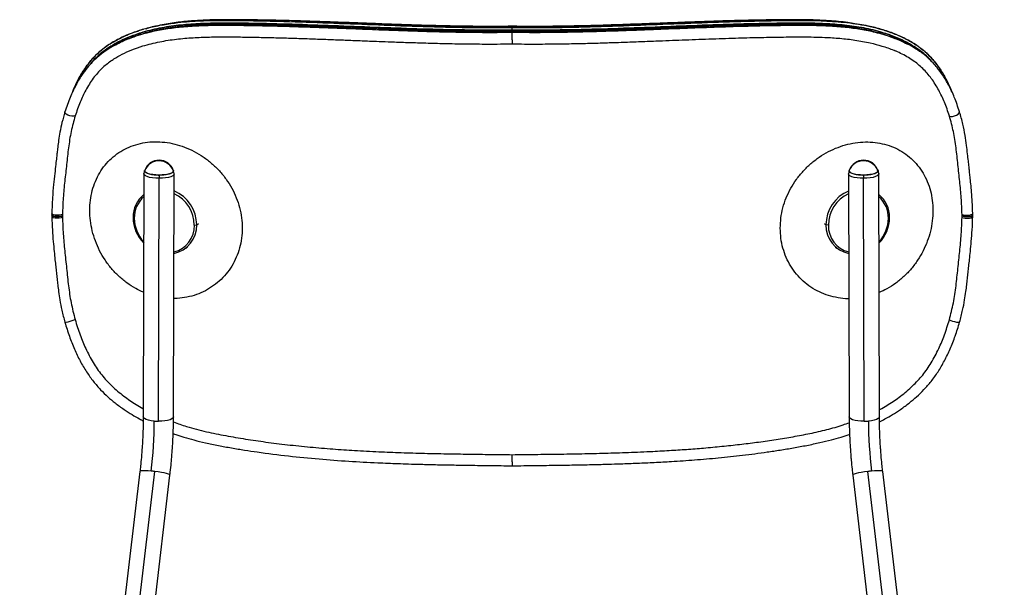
# Model space of a CAD drawing. Header units: millimetres. Extents: x 30 to 368, y 120 to 201.
# Tile 10 of 14: x 243 to 295, y 171 to 201. Entities that reach past the tile are written whole.
import ezdxf

# ---------------------------------------------------------------- set-up
doc = ezdxf.new("R2010")
doc.units = ezdxf.units.MM

msp = doc.modelspace()

# ---------------------------------------------------------------- linework, layer by layer
at = {"color": 7, "linetype": 'Continuous', "lineweight": 25}
for p, q in [((269.396, 200.32), (269.396, 200.458)), ((249.887, 200.349), (249.634, 200.279)), ((269.396, 200.32), (269.396, 200.261)), ((269.396, 200.175), (269.396, 200.187)), ((289.161, 200.279), (289.077, 200.301)), ((246.171, 197.082), (246.224, 197.233)), ((292.569, 197.233), (292.635, 197.053)), ((249.922, 192.725), (249.887, 179.892)), ((249.953, 192.899), (249.923, 192.737)), ((250.722, 192.659), (250.722, 192.488)), ((251.487, 179.888), (251.522, 192.72)), ((251.495, 192.872), (251.491, 192.895)), ((251.521, 192.733), (251.495, 192.871)), ((287.174, 192.72), (287.209, 179.888)), ((287.205, 192.895), (287.175, 192.733)), ((287.974, 192.659), (287.974, 192.488)), ((288.747, 192.875), (288.743, 192.899)), ((288.773, 192.737), (288.747, 192.874)), ((288.809, 179.892), (288.774, 192.725)), ((250.687, 179.656), (250.722, 192.488)), ((288.009, 179.656), (287.974, 192.488)), ((245.617, 190.584), (245.616, 190.514)), ((245.616, 190.514), (245.616, 190.509)), ((245.616, 190.509), (245.616, 190.504)), ((245.616, 190.504), (245.616, 190.433)), ((249.41, 190.379), (249.352, 190.417)), ((252.588, 190.016), (252.717, 190.033)), ((286.108, 190.016), (285.979, 190.033)), ((289.286, 190.379), (289.344, 190.417)), ((293.177, 190.505), (293.177, 190.512)), ((252.131, 188.797), (252.221, 188.866)), ((286.487, 188.857), (286.565, 188.797)), ((249.71, 177.002), (243.355, 123.231)), ((295.412, 122.638), (288.986, 177.002)), ((244.944, 123.044), (251.299, 176.815)), ((287.397, 176.815), (293.823, 122.45))]:
    msp.add_line(p, q, dxfattribs=at)
at = {"color": 8, "linetype": 'Continuous', "lineweight": 25}
for p, q in [((246.224, 197.233), (246.179, 197.099)), ((292.614, 197.099), (292.569, 197.233)), ((252.717, 190.033), (252.805, 190.101)), ((285.979, 190.033), (285.902, 190.092)), ((244.145, 123.2), (250.504, 177.004)), ((294.621, 122.607), (288.192, 177.004))]:
    msp.add_line(p, q, dxfattribs=at)
at = {"color": 8, "linetype": 'Continuous', "lineweight": 25, "flags": 128}
for points in [[(246.287, 195.786), (246.216, 195.766), (246.119, 195.766), (246.01, 195.788), (245.904, 195.827), (245.816, 195.878), (245.76, 195.934), (245.744, 195.987), (245.746, 195.998)], [(292.508, 195.779), (292.579, 195.76), (292.675, 195.762), (292.784, 195.786), (292.889, 195.827), (292.976, 195.881), (293.031, 195.939), (293.047, 195.993), (293.044, 196.005)], [(245.616, 190.509), (245.543, 190.483), (245.444, 190.466), (245.331, 190.461), (245.221, 190.468), (245.13, 190.487), (245.071, 190.514), (245.052, 190.544)], [(245.616, 190.504), (245.543, 190.478), (245.444, 190.461), (245.331, 190.455), (245.221, 190.461), (245.13, 190.478), (245.071, 190.504), (245.052, 190.533)], [(245.617, 190.584), (245.544, 190.559), (245.445, 190.543), (245.332, 190.539), (245.222, 190.547), (245.131, 190.568), (245.072, 190.596), (245.053, 190.629)], [(245.616, 190.433), (245.544, 190.407), (245.445, 190.389), (245.332, 190.383), (245.222, 190.388), (245.131, 190.405), (245.072, 190.431), (245.053, 190.461)], [(293.176, 190.426), (293.249, 190.4), (293.348, 190.385), (293.461, 190.381), (293.571, 190.389), (293.662, 190.409), (293.721, 190.437), (293.74, 190.468)], [(246.285, 185.024), (246.214, 184.991), (246.118, 184.955), (246.009, 184.922), (245.904, 184.895), (245.817, 184.879), (245.762, 184.876), (245.746, 184.884)], [(292.506, 185.017), (292.577, 184.985), (292.674, 184.95), (292.783, 184.919), (292.889, 184.895), (292.977, 184.882), (293.033, 184.882), (293.049, 184.891)], [(250.469, 179.665), (250.306, 179.685), (250.161, 179.715), (250.042, 179.753), (249.954, 179.798), (249.902, 179.847), (249.887, 179.892)], [(251.487, 179.888), (251.487, 179.882), (251.462, 179.831), (251.401, 179.783), (251.304, 179.74), (251.178, 179.704), (251.028, 179.677), (250.862, 179.661), (250.687, 179.656)], [(288.009, 179.656), (287.834, 179.661), (287.668, 179.677), (287.518, 179.704), (287.392, 179.74), (287.295, 179.783), (287.234, 179.831), (287.209, 179.882), (287.209, 179.888)], [(288.809, 179.892), (288.794, 179.847), (288.742, 179.798), (288.654, 179.753), (288.535, 179.715), (288.39, 179.685), (288.227, 179.665)], [(250.307, 177.024), (250.142, 177.036), (249.995, 177.041), (249.873, 177.04), (249.782, 177.032), (249.727, 177.019), (249.71, 177.002)], [(251.299, 176.815), (251.299, 176.817), (251.276, 176.841), (251.216, 176.868), (251.121, 176.897), (250.996, 176.926), (250.846, 176.955), (250.679, 176.981), (250.504, 177.004)], [(288.192, 177.004), (288.017, 176.981), (287.85, 176.955), (287.7, 176.926), (287.575, 176.897), (287.48, 176.868), (287.42, 176.841), (287.397, 176.817), (287.397, 176.815)], [(288.986, 177.002), (288.969, 177.019), (288.914, 177.032), (288.823, 177.04), (288.701, 177.041), (288.554, 177.036), (288.389, 177.024)]]:
    msp.add_lwpolyline(points, dxfattribs=at)
at = {"color": 7, "linetype": 'Continuous', "lineweight": 25, "flags": 128}
for points in [[(250.722, 192.488), (250.544, 192.494), (250.375, 192.512), (250.223, 192.54), (250.096, 192.578), (250.001, 192.622), (249.942, 192.672), (249.922, 192.724), (249.923, 192.737)], [(250.722, 192.659), (250.551, 192.665), (250.388, 192.682), (250.242, 192.71), (250.12, 192.746), (250.028, 192.789), (249.972, 192.837), (249.952, 192.887), (249.953, 192.899)], [(251.464, 192.944), (251.473, 192.933), (251.492, 192.883), (251.473, 192.833), (251.416, 192.785), (251.324, 192.743), (251.202, 192.707), (251.056, 192.681), (250.894, 192.664), (250.722, 192.659)], [(251.521, 192.733), (251.522, 192.72), (251.502, 192.668), (251.443, 192.619), (251.347, 192.575), (251.221, 192.538), (251.069, 192.51), (250.9, 192.493), (250.722, 192.488)], [(287.974, 192.488), (287.796, 192.493), (287.627, 192.51), (287.475, 192.538), (287.349, 192.575), (287.253, 192.619), (287.194, 192.668), (287.174, 192.72), (287.175, 192.733)], [(287.974, 192.659), (287.802, 192.664), (287.64, 192.681), (287.494, 192.707), (287.372, 192.743), (287.28, 192.785), (287.223, 192.833), (287.204, 192.883), (287.205, 192.895)], [(288.715, 192.948), (288.724, 192.937), (288.744, 192.887), (288.724, 192.837), (288.668, 192.789), (288.576, 192.746), (288.454, 192.71), (288.308, 192.682), (288.145, 192.665), (287.974, 192.659)], [(288.773, 192.737), (288.774, 192.724), (288.754, 192.672), (288.695, 192.622), (288.6, 192.578), (288.473, 192.54), (288.321, 192.512), (288.152, 192.494), (287.974, 192.488)], [(245.616, 190.514), (245.543, 190.488), (245.444, 190.472), (245.331, 190.467), (245.221, 190.476), (245.13, 190.495), (245.071, 190.523), (245.052, 190.556)], [(293.177, 190.577), (293.249, 190.552), (293.348, 190.538), (293.461, 190.536), (293.571, 190.548), (293.662, 190.571), (293.721, 190.602), (293.74, 190.636)]]:
    msp.add_lwpolyline(points, dxfattribs=at)
at = {"color": 7, "linetype": 'Continuous', "lineweight": 25}
for centre, radius, start, end in [((250.717, 192.605), 0.809, 19.1467, 158.5676), ((250.722, 192.646), 0.8, 90, 160.6814), ((250.722, 192.646), 0.8, 19.2408, 90), ((287.969, 192.605), 0.809, 19.3602, 158.7915), ((287.974, 192.646), 0.8, 90, 160.9887), ((287.974, 192.646), 0.8, 19.5503, 90), ((250.899, 190.44), 1.547, 129.318, 180.8701), ((250.753, 190.011), 1.964, 0.6484, 67.0221), ((250.733, 189.995), 1.855, 0.6428, 64.9205), ((287.942, 190.011), 1.963, 112.956, 179.3735), ((287.965, 189.995), 1.856, 115.1002, 179.3365), ((287.797, 190.44), 1.547, 359.1299, 50.682), ((250.872, 190.401), 1.462, 130.6928, 180.8883), ((287.824, 190.401), 1.462, 359.1117, 49.3072), ((251.297, 190.433), 1.945, 180.4821, 224.5866), ((251.247, 190.394), 1.837, 180.4929, 223.3912), ((251.215, 189.993), 1.502, 281.3328, 1.5002), ((251.173, 189.976), 1.416, 283.8139, 1.6198), ((287.478, 189.991), 1.499, 178.4105, 258.7566), ((287.526, 189.978), 1.418, 178.4694, 256.0968), ((287.399, 190.433), 1.945, 315.4134, 359.5179), ((287.449, 190.394), 1.837, 316.6088, 359.5071), ((227.214, 179.766), 23.255, 353.2282, 359.7512), ((250.692, 182.3), 2.644, 265.1553, 269.8904), ((288.004, 182.3), 2.644, 270.1096, 274.8447), ((311.482, 179.766), 23.255, 180.2488, 186.7718), ((249.748, 170.529), 6.519, 83.3428, 85.0862), ((288.948, 170.529), 6.519, 94.9138, 96.6572)]:
    msp.add_arc(centre, radius, start, end, dxfattribs=at)
for points, knots in [([(269.409, 200.188), (268.975, 200.184), (268.151, 200.177), (266.98, 200.188), (265.938, 200.207), (265.026, 200.23), (264.244, 200.254), (263.308, 200.286), (262.166, 200.328), (260.82, 200.381), (259.508, 200.432), (258.243, 200.477), (256.975, 200.516), (255.798, 200.542), (254.699, 200.558), (253.693, 200.561), (252.718, 200.535), (251.814, 200.469), (250.981, 200.36), (250.297, 200.222), (249.729, 200.068), (249.255, 199.911), (248.769, 199.714), (248.296, 199.477), (247.913, 199.238), (247.624, 199.024), (247.402, 198.838), (247.168, 198.612), (246.901, 198.31), (246.604, 197.903), (246.297, 197.381), (245.998, 196.74), (245.834, 196.256), (245.746, 195.998)], [0, 0, 0, 0, 0.048039, 0.091334, 0.129898, 0.163718, 0.192751, 0.216992, 0.268032, 0.320398, 0.368121, 0.415968, 0.463871, 0.512847, 0.551349, 0.591171, 0.630319, 0.666288, 0.699266, 0.731819, 0.75147, 0.771991, 0.793829, 0.816798, 0.838355, 0.850705, 0.862228, 0.874923, 0.891812, 0.912986, 0.938078, 0.967033, 1, 1, 1, 1]), ([(257.009, 200.784), (256.871, 200.788), (256.381, 200.803), (255.548, 200.818), (254.516, 200.831), (253.495, 200.828), (252.488, 200.79), (251.496, 200.699), (250.61, 200.55), (249.833, 200.352), (249.161, 200.121), (248.521, 199.829), (247.989, 199.507), (247.561, 199.172), (247.226, 198.844), (246.878, 198.422), (246.531, 197.89), (246.327, 197.452), (246.224, 197.233)], [0, 0, 0, 0, 0.031997, 0.113189, 0.194646, 0.274107, 0.355326, 0.43584, 0.516274, 0.576786, 0.636827, 0.69677, 0.757192, 0.797953, 0.837999, 0.878515, 0.939187, 1, 1, 1, 1]), ([(247.115, 198.543), (247.181, 198.622), (247.353, 198.826), (247.671, 199.111), (248.065, 199.402), (248.487, 199.652), (248.931, 199.868), (249.392, 200.052), (250.028, 200.26), (250.852, 200.453), (251.873, 200.596), (252.914, 200.667), (253.973, 200.689), (255.045, 200.682), (256.37, 200.661), (257.945, 200.62), (259.77, 200.555), (261.593, 200.483), (263.191, 200.422), (264.617, 200.374), (265.84, 200.341), (267.065, 200.32), (268.239, 200.31), (269.009, 200.317), (269.396, 200.32)], [0, 0, 0, 0, 0.014809, 0.038349, 0.061879, 0.085849, 0.109159, 0.132787, 0.156597, 0.203709, 0.250654, 0.297857, 0.344374, 0.391568, 0.439155, 0.517515, 0.595479, 0.673127, 0.749542, 0.79772, 0.852817, 0.9034, 0.951488, 1, 1, 1, 1]), ([(269.396, 200.32), (268.647, 200.317), (267.15, 200.31), (264.914, 200.363), (262.694, 200.439), (260.489, 200.527), (258.299, 200.609), (256.491, 200.659), (255.054, 200.682), (253.982, 200.689), (252.921, 200.667), (251.877, 200.596), (250.855, 200.454), (249.948, 200.241), (249.159, 199.971), (248.484, 199.662), (247.864, 199.268), (247.439, 198.929), (247.252, 198.697), (247.22, 198.658)], [0, 0, 0, 0, 0.094705, 0.188957, 0.282936, 0.376816, 0.47079, 0.565084, 0.61244, 0.659979, 0.707456, 0.75477, 0.802103, 0.849791, 0.885487, 0.921061, 0.956887, 0.992612, 1, 1, 1, 1]), ([(250.034, 200.393), (250.082, 200.408), (250.379, 200.501), (250.945, 200.608), (251.859, 200.742), (252.915, 200.816), (254.106, 200.835), (255.28, 200.823), (256.447, 200.801), (258.005, 200.759), (259.962, 200.688), (262.323, 200.592), (264.686, 200.507), (267.044, 200.448), (268.614, 200.454), (269.396, 200.458)], [0, 0, 0, 0, 0.008629, 0.05266, 0.095167, 0.1606, 0.223622, 0.284784, 0.345387, 0.405855, 0.52613, 0.645727, 0.764704, 0.882737, 1, 1, 1, 1]), ([(269.398, 200.519), (268.836, 200.515), (267.741, 200.508), (266.142, 200.533), (264.629, 200.572), (263.204, 200.62), (261.876, 200.669), (260.646, 200.716), (259.513, 200.757), (258.466, 200.793), (257.278, 200.827), (255.949, 200.855), (254.473, 200.872), (253.245, 200.857), (252.236, 200.788), (251.547, 200.717), (251.131, 200.637), (250.987, 200.609)], [0, 0, 0, 0, 0.089512, 0.174588, 0.255254, 0.331502, 0.403139, 0.468931, 0.530186, 0.586888, 0.639485, 0.724676, 0.805411, 0.883654, 0.928886, 0.975368, 1, 1, 1, 1]), ([(269.396, 200.458), (269.001, 200.454), (268.213, 200.448), (267.005, 200.458), (265.791, 200.48), (264.547, 200.514), (263.334, 200.555), (261.9, 200.61), (260.272, 200.674), (258.832, 200.731), (258.02, 200.754), (257.817, 200.76)], [0, 0, 0, 0, 0.101567, 0.20212, 0.310289, 0.413577, 0.522497, 0.623457, 0.784795, 0.946304, 1, 1, 1, 1]), ([(287.515, 200.653), (287.39, 200.675), (286.931, 200.755), (286.261, 200.807), (285.467, 200.851), (284.718, 200.866), (283.872, 200.865), (282.918, 200.855), (281.85, 200.835), (280.663, 200.804), (279.362, 200.761), (277.948, 200.709), (276.43, 200.651), (274.811, 200.592), (273.096, 200.542), (271.279, 200.508), (270.034, 200.515), (269.395, 200.519)], [0, 0, 0, 0, 0.0213727, 0.0784489, 0.1157704, 0.1584844, 0.2063215, 0.2593477, 0.3193689, 0.3852893, 0.4570588, 0.5346569, 0.6180662, 0.7056218, 0.7985079, 0.8966201, 1, 1, 1, 1]), ([(269.396, 200.458), (270.179, 200.454), (271.75, 200.448), (274.11, 200.507), (276.475, 200.592), (278.838, 200.688), (280.797, 200.759), (282.356, 200.801), (283.524, 200.823), (284.7, 200.835), (285.893, 200.816), (286.898, 200.742), (287.712, 200.631), (288.331, 200.512), (288.95, 200.353), (289.566, 200.145), (290.144, 199.891), (290.686, 199.586), (291.185, 199.222), (291.637, 198.776), (292.017, 198.275), (292.326, 197.761), (292.49, 197.405), (292.569, 197.233)], [0, 0, 0, 0, 0.0906587, 0.1819182, 0.2739086, 0.366374, 0.4593653, 0.5061179, 0.5530116, 0.6002963, 0.6490944, 0.6998186, 0.7261038, 0.7531269, 0.7806624, 0.808835, 0.8383062, 0.8642292, 0.8919667, 0.9211742, 0.9491278, 0.9754183, 1, 1, 1, 1]), ([(292.569, 197.233), (292.463, 197.459), (292.258, 197.897), (291.909, 198.429), (291.565, 198.846), (291.229, 199.174), (290.8, 199.51), (290.261, 199.835), (289.612, 200.129), (288.932, 200.36), (288.154, 200.555), (287.269, 200.702), (286.274, 200.792), (285.262, 200.829), (284.24, 200.831), (283.213, 200.818), (281.942, 200.792), (280.432, 200.747), (278.679, 200.681), (276.918, 200.611), (275.342, 200.551), (273.967, 200.506), (272.792, 200.476), (271.644, 200.456), (270.512, 200.448), (269.769, 200.454), (269.396, 200.458)], [0, 0, 0, 0, 0.032401, 0.062871, 0.083859, 0.104472, 0.125697, 0.157101, 0.188542, 0.220055, 0.251328, 0.29223, 0.334456, 0.376571, 0.417484, 0.459457, 0.501235, 0.570535, 0.639667, 0.708686, 0.777485, 0.823707, 0.86882, 0.913962, 0.956906, 1, 1, 1, 1]), ([(291.585, 198.644), (291.554, 198.683), (291.371, 198.913), (290.951, 199.252), (290.337, 199.646), (289.668, 199.957), (288.886, 200.229), (287.985, 200.445), (286.967, 200.591), (285.925, 200.665), (284.866, 200.689), (283.796, 200.683), (282.36, 200.661), (280.545, 200.611), (278.343, 200.529), (276.122, 200.44), (273.888, 200.363), (271.645, 200.31), (270.146, 200.317), (269.396, 200.32)], [0, 0, 0, 0, 0.007278, 0.042582, 0.078224, 0.113615, 0.148936, 0.196313, 0.243613, 0.290852, 0.338217, 0.385558, 0.432819, 0.527255, 0.621798, 0.716463, 0.810937, 0.905385, 1, 1, 1, 1]), ([(269.396, 200.32), (269.584, 200.318), (269.97, 200.314), (270.558, 200.313), (271.14, 200.315), (271.611, 200.32), (271.972, 200.325), (272.249, 200.329), (272.531, 200.334), (272.797, 200.34), (273.056, 200.345), (273.328, 200.352), (273.628, 200.36), (273.92, 200.368), (274.167, 200.375), (274.375, 200.382), (274.587, 200.388), (274.823, 200.396), (275.073, 200.404), (275.312, 200.413), (275.578, 200.422), (275.874, 200.433), (276.221, 200.446), (276.581, 200.459), (277.317, 200.488), (278.408, 200.531), (279.854, 200.585), (281.292, 200.632), (282.61, 200.665), (283.805, 200.683), (284.875, 200.689), (285.931, 200.665), (286.97, 200.59), (287.989, 200.445), (288.887, 200.229), (289.669, 199.958), (290.262, 199.677), (290.685, 199.431), (290.88, 199.282), (290.944, 199.233)], [0, 0, 0, 0, 0.0247064, 0.050855, 0.0775317, 0.1013669, 0.1129795, 0.1251569, 0.1378989, 0.1501776, 0.160279, 0.1722001, 0.1861036, 0.1998991, 0.2108187, 0.2188625, 0.2273736, 0.2389621, 0.2500377, 0.2606004, 0.2706502, 0.2854064, 0.2998319, 0.3168455, 0.3332697, 0.3978543, 0.4626277, 0.5274803, 0.592346, 0.6423947, 0.6917601, 0.740601, 0.7901905, 0.8395542, 0.8888022, 0.9256879, 0.9626458, 0.9877405, 1, 1, 1, 1]), ([(293.045, 196.005), (292.957, 196.262), (292.793, 196.745), (292.493, 197.386), (292.186, 197.908), (291.903, 198.295), (291.662, 198.57), (291.472, 198.761), (291.297, 198.918), (291.122, 199.06), (290.861, 199.251), (290.494, 199.479), (290.021, 199.716), (289.535, 199.912), (289.061, 200.069), (288.494, 200.222), (287.811, 200.36), (286.978, 200.469), (286.075, 200.535), (285.101, 200.561), (284.095, 200.558), (282.885, 200.541), (281.48, 200.508), (279.866, 200.454), (278.261, 200.393), (277.006, 200.343), (276.107, 200.309), (275.555, 200.289), (274.967, 200.268), (274.301, 200.246), (273.53, 200.224), (272.651, 200.203), (271.664, 200.187), (270.567, 200.178), (269.799, 200.184), (269.396, 200.188)], [0, 0, 0, 0, 0.032971, 0.06193, 0.087027, 0.1082, 0.12205, 0.133197, 0.142295, 0.151707, 0.161659, 0.183218, 0.206184, 0.22802, 0.24854, 0.268192, 0.300744, 0.333719, 0.369685, 0.408832, 0.448656, 0.487159, 0.549199, 0.610141, 0.67097, 0.730625, 0.751206, 0.771574, 0.792376, 0.816955, 0.845798, 0.878258, 0.914778, 0.955356, 1, 1, 1, 1]), ([(269.396, 200.458), (269.396, 200.481), (269.396, 200.522), (269.396, 200.516), (269.396, 200.513)], [0, 0, 0, 0, 0.567039, 1, 1, 1, 1]), ([(246.224, 197.233), (246.304, 197.406), (246.469, 197.765), (246.781, 198.283), (247.163, 198.785), (247.618, 199.23), (248.119, 199.594), (248.712, 199.923), (249.222, 200.15), (249.575, 200.254), (249.659, 200.279)], [0, 0, 0, 0, 0.117757, 0.243882, 0.377491, 0.516069, 0.648383, 0.772177, 0.946131, 1, 1, 1, 1]), ([(248.172, 198.676), (248.225, 198.715), (248.409, 198.85), (248.781, 199.056), (249.294, 199.289), (249.957, 199.518), (250.742, 199.711), (251.631, 199.847), (252.512, 199.922), (253.387, 199.956), (254.263, 199.961), (255.14, 199.953), (256.018, 199.938), (256.899, 199.917), (257.783, 199.892), (258.662, 199.863), (259.524, 199.831), (260.356, 199.799), (261.159, 199.768), (261.872, 199.74), (262.541, 199.714), (263.207, 199.69), (263.98, 199.663), (264.861, 199.635), (265.849, 199.609), (266.945, 199.589), (268.149, 199.578), (268.987, 199.585), (269.424, 199.588)], [0, 0, 0, 0, 0.010658, 0.036842, 0.066524, 0.097651, 0.143308, 0.187453, 0.229783, 0.271422, 0.312761, 0.353821, 0.394607, 0.43539, 0.47602, 0.516582, 0.556149, 0.593942, 0.629975, 0.665216, 0.690459, 0.720429, 0.755139, 0.794612, 0.838862, 0.88784, 0.941544, 1, 1, 1, 1]), ([(269.396, 200.18), (269.396, 200.198), (269.396, 200.234), (269.396, 200.252), (269.396, 200.261)], [0, 0, 0, 0, 0.50864, 1, 1, 1, 1]), ([(269.396, 199.801), (269.396, 199.826), (269.396, 199.873), (269.396, 199.946), (269.396, 200.01), (269.396, 200.079), (269.396, 200.14), (269.396, 200.164), (269.396, 200.175)], [0, 0, 0, 0, 0.15848, 0.312172, 0.45717, 0.590845, 0.819309, 1, 1, 1, 1]), ([(269.396, 199.588), (269.832, 199.584), (270.66, 199.578), (271.836, 199.589), (272.882, 199.608), (273.797, 199.631), (274.538, 199.654), (275.127, 199.674), (275.607, 199.69), (276.066, 199.707), (276.525, 199.725), (277.3, 199.755), (278.394, 199.798), (279.801, 199.852), (281.139, 199.897), (282.4, 199.931), (283.583, 199.952), (284.761, 199.964), (285.806, 199.946), (286.727, 199.889), (287.528, 199.797), (288.272, 199.662), (288.952, 199.475), (289.391, 199.336), (289.611, 199.229), (289.634, 199.218)], [0, 0, 0, 0, 0.0619986, 0.1178297, 0.1675256, 0.2110901, 0.2484815, 0.2735326, 0.295492, 0.3173151, 0.3393307, 0.3615403, 0.4288022, 0.4971756, 0.5657204, 0.62421, 0.682703, 0.7411706, 0.8002118, 0.8407902, 0.8824838, 0.9254893, 0.9595552, 0.9957464, 1, 1, 1, 1]), ([(269.396, 199.801), (269.396, 199.778), (269.396, 199.732), (269.396, 199.675), (269.396, 199.633), (269.396, 199.597), (269.396, 199.592), (269.396, 199.589)], [0, 0, 0, 0, 0.196853, 0.38794, 0.568365, 0.734809, 1, 1, 1, 1]), ([(292.508, 195.779), (292.467, 195.904), (292.387, 196.149), (292.251, 196.5), (292.106, 196.828), (291.889, 197.26), (291.576, 197.765), (291.192, 198.212), (290.849, 198.515), (290.568, 198.724), (290.261, 198.917), (289.941, 199.088), (289.719, 199.186), (289.613, 199.232)], [0, 0, 0, 0, 0.081815, 0.160342, 0.235716, 0.30809, 0.466875, 0.615535, 0.68907, 0.765029, 0.84376, 0.925565, 1, 1, 1, 1]), ([(248.173, 198.676), (248.009, 198.553), (247.755, 198.363), (247.459, 198.045), (247.239, 197.771), (247.033, 197.468), (246.792, 197.053), (246.529, 196.497), (246.37, 196.029), (246.287, 195.786)], [0, 0, 0, 0, 0.177561, 0.275747, 0.376829, 0.481292, 0.589581, 0.786305, 1, 1, 1, 1]), ([(245.746, 195.998), (245.692, 195.811), (245.59, 195.461), (245.486, 194.956), (245.414, 194.519), (245.366, 194.153), (245.333, 193.853), (245.299, 193.552), (245.258, 193.188), (245.205, 192.709), (245.143, 192.12), (245.079, 191.418), (245.062, 190.905), (245.053, 190.629)], [0, 0, 0, 0, 0.110252, 0.206183, 0.288194, 0.356331, 0.410069, 0.454726, 0.523465, 0.612041, 0.720674, 0.849799, 1, 1, 1, 1]), ([(246.287, 195.786), (246.21, 195.513), (246.057, 194.964), (245.929, 194.099), (245.835, 193.22), (245.736, 192.342), (245.648, 191.466), (245.627, 190.876), (245.617, 190.584)], [0, 0, 0, 0, 0.165472, 0.332604, 0.499919, 0.668159, 0.836076, 1, 1, 1, 1]), ([(293.177, 190.577), (293.166, 190.868), (293.146, 191.453), (293.058, 192.329), (292.959, 193.212), (292.865, 194.096), (292.736, 194.961), (292.585, 195.506), (292.508, 195.779)], [0, 0, 0, 0, 0.163986, 0.328757, 0.499994, 0.669961, 0.834474, 1, 1, 1, 1]), ([(293.74, 190.636), (293.734, 190.838), (293.724, 191.214), (293.684, 191.735), (293.643, 192.176), (293.606, 192.54), (293.574, 192.838), (293.543, 193.116), (293.509, 193.424), (293.466, 193.802), (293.416, 194.256), (293.339, 194.783), (293.225, 195.38), (293.107, 195.788), (293.045, 196.005)], [0, 0, 0, 0, 0.10966, 0.20495, 0.286109, 0.353313, 0.406695, 0.451459, 0.507666, 0.577426, 0.661203, 0.759776, 0.872472, 1, 1, 1, 1]), ([(247.06, 190.797), (247.066, 190.976), (247.079, 191.333), (247.182, 191.848), (247.347, 192.335), (247.573, 192.787), (247.858, 193.195), (248.198, 193.552), (248.586, 193.856), (249.017, 194.099), (249.484, 194.276), (249.979, 194.389), (250.494, 194.432), (251.021, 194.404), (251.551, 194.31), (252.074, 194.147), (252.58, 193.919), (253.063, 193.632), (253.511, 193.287), (253.918, 192.891), (254.276, 192.452), (254.578, 191.975), (254.819, 191.469), (254.994, 190.943), (255.105, 190.403), (255.118, 190.043), (255.125, 189.863)], [0, 0, 0, 0, 0.041638, 0.082891, 0.124495, 0.166211, 0.20755, 0.249215, 0.291037, 0.332516, 0.374341, 0.416259, 0.45784, 0.499792, 0.541775, 0.58337, 0.62531, 0.667294, 0.708818, 0.750631, 0.792474, 0.83384, 0.875473, 0.917152, 0.958414, 1, 1, 1, 1]), ([(283.567, 189.854), (283.574, 190.034), (283.587, 190.394), (283.697, 190.933), (283.873, 191.459), (284.113, 191.965), (284.415, 192.441), (284.773, 192.88), (285.179, 193.275), (285.627, 193.62), (286.109, 193.907), (286.616, 194.135), (287.138, 194.298), (287.668, 194.392), (288.196, 194.42), (288.712, 194.377), (289.208, 194.265), (289.676, 194.088), (290.109, 193.845), (290.498, 193.541), (290.839, 193.183), (291.125, 192.774), (291.351, 192.322), (291.516, 191.834), (291.62, 191.32), (291.632, 190.963), (291.638, 190.783)], [0, 0, 0, 0, 0.041576, 0.082834, 0.124514, 0.166102, 0.207432, 0.249248, 0.290989, 0.332452, 0.374382, 0.416291, 0.457864, 0.499833, 0.541795, 0.583395, 0.625341, 0.667217, 0.708753, 0.750642, 0.792341, 0.83372, 0.875487, 0.91709, 0.95835, 1, 1, 1, 1]), ([(249.964, 192.9), (249.969, 192.871), (249.98, 192.812), (250.141, 192.735), (250.382, 192.68), (250.676, 192.657), (250.978, 192.668), (251.239, 192.713), (251.429, 192.783), (251.464, 192.841), (251.481, 192.87)], [0, 0, 0, 0, 0.125327, 0.250223, 0.375184, 0.50026, 0.625291, 0.750222, 0.875108, 1, 1, 1, 1]), ([(287.215, 192.897), (287.221, 192.868), (287.231, 192.809), (287.39, 192.732), (287.631, 192.679), (287.925, 192.657), (288.227, 192.669), (288.488, 192.715), (288.679, 192.786), (288.715, 192.844), (288.732, 192.873)], [0, 0, 0, 0, 0.1253274, 0.2502235, 0.3751845, 0.5002596, 0.6252907, 0.7502223, 0.8751079, 1, 1, 1, 1]), ([(245.053, 190.629), (245.053, 190.617), (245.053, 190.592), (245.052, 190.568), (245.052, 190.556)], [0, 0, 0, 0, 0.494908, 1, 1, 1, 1]), ([(245.052, 190.554), (245.052, 190.552), (245.052, 190.549), (245.052, 190.545), (245.052, 190.544)], [0, 0, 0, 0, 0.503726, 1, 1, 1, 1]), ([(245.052, 190.544), (245.052, 190.542), (245.052, 190.539), (245.052, 190.535), (245.052, 190.533)], [0, 0, 0, 0, 0.497355, 1, 1, 1, 1]), ([(245.052, 190.535), (245.052, 190.522), (245.053, 190.498), (245.053, 190.473), (245.053, 190.461)], [0, 0, 0, 0, 0.505206, 1, 1, 1, 1]), ([(293.177, 190.512), (293.177, 190.524), (293.177, 190.546), (293.177, 190.567), (293.177, 190.577)], [0, 0, 0, 0, 0.56, 1, 1, 1, 1]), ([(293.585, 190.47), (293.604, 190.474), (293.639, 190.48), (293.689, 190.496), (293.734, 190.52), (293.738, 190.541), (293.74, 190.552)], [0, 0, 0, 0, 0.1956029, 0.3712165, 0.6579808, 1, 1, 1, 1]), ([(293.741, 190.558), (293.741, 190.571), (293.74, 190.596), (293.74, 190.622), (293.74, 190.635)], [0, 0, 0, 0, 0.499686, 1, 1, 1, 1]), ([(293.74, 190.467), (293.74, 190.479), (293.74, 190.504), (293.741, 190.529), (293.741, 190.541)], [0, 0, 0, 0, 0.500197, 1, 1, 1, 1]), ([(245.053, 190.461), (245.06, 190.227), (245.073, 189.79), (245.123, 189.176), (245.173, 188.652), (245.218, 188.215), (245.258, 187.843), (245.294, 187.507), (245.33, 187.18), (245.366, 186.846), (245.413, 186.474), (245.482, 186.03), (245.584, 185.488), (245.689, 185.097), (245.746, 184.884)], [0, 0, 0, 0, 0.126203, 0.236022, 0.329771, 0.407686, 0.470728, 0.529658, 0.588109, 0.646261, 0.708692, 0.787779, 0.884705, 1, 1, 1, 1]), ([(245.616, 190.433), (245.627, 190.139), (245.647, 189.547), (245.735, 188.644), (245.834, 187.73), (245.928, 186.817), (246.057, 185.912), (246.208, 185.321), (246.285, 185.024)], [0, 0, 0, 0, 0.1639862, 0.3287565, 0.4999945, 0.669961, 0.8344743, 1, 1, 1, 1]), ([(292.506, 185.017), (292.583, 185.313), (292.736, 185.908), (292.864, 186.814), (292.958, 187.721), (293.057, 188.631), (293.145, 189.535), (293.166, 190.131), (293.176, 190.426)], [0, 0, 0, 0, 0.165472, 0.332604, 0.499919, 0.668159, 0.836076, 1, 1, 1, 1]), ([(293.049, 184.891), (293.105, 185.102), (293.209, 185.491), (293.312, 186.031), (293.381, 186.476), (293.428, 186.85), (293.464, 187.186), (293.5, 187.514), (293.536, 187.85), (293.576, 188.222), (293.621, 188.659), (293.671, 189.183), (293.72, 189.797), (293.733, 190.234), (293.74, 190.468)], [0, 0, 0, 0, 0.114435, 0.211095, 0.290387, 0.353259, 0.411729, 0.470371, 0.52938, 0.592383, 0.67024, 0.763922, 0.87371, 1, 1, 1, 1]), ([(293.176, 190.426), (293.177, 190.439), (293.177, 190.464), (293.177, 190.488), (293.177, 190.498)], [0, 0, 0, 0, 0.56, 1, 1, 1, 1]), ([(293.585, 190.479), (293.56, 190.475), (293.515, 190.469), (293.436, 190.466), (293.363, 190.469), (293.297, 190.476), (293.231, 190.489), (293.198, 190.503), (293.177, 190.512)], [0, 0, 0, 0, 0.173704, 0.31518, 0.500338, 0.636224, 0.766659, 1, 1, 1, 1]), ([(293.177, 190.498), (293.177, 190.5), (293.177, 190.502), (293.177, 190.504), (293.177, 190.505)], [0, 0, 0, 0, 0.5600005, 1, 1, 1, 1]), ([(293.585, 190.47), (293.562, 190.467), (293.518, 190.461), (293.439, 190.459), (293.365, 190.461), (293.298, 190.469), (293.232, 190.482), (293.199, 190.496), (293.177, 190.505)], [0, 0, 0, 0, 0.163826, 0.302443, 0.500522, 0.633252, 0.763051, 1, 1, 1, 1]), ([(293.585, 190.462), (293.563, 190.459), (293.521, 190.454), (293.442, 190.451), (293.367, 190.454), (293.299, 190.462), (293.233, 190.475), (293.199, 190.489), (293.177, 190.498)], [0, 0, 0, 0, 0.156154, 0.292399, 0.49993, 0.629539, 0.758874, 1, 1, 1, 1]), ([(245.746, 184.884), (245.82, 184.639), (245.966, 184.162), (246.235, 183.479), (246.537, 182.847), (246.874, 182.273), (247.237, 181.764), (247.619, 181.326), (248.005, 180.952), (248.418, 180.605), (248.846, 180.29), (249.281, 180.011), (249.621, 179.812), (249.821, 179.71), (249.885, 179.677)], [0, 0, 0, 0, 0.111557, 0.217463, 0.318338, 0.414589, 0.504602, 0.588569, 0.666726, 0.739043, 0.825218, 0.900382, 0.967702, 1, 1, 1, 1]), ([(246.285, 185.024), (246.326, 184.887), (246.406, 184.617), (246.542, 184.226), (246.687, 183.854), (246.904, 183.358), (247.217, 182.762), (247.601, 182.205), (247.944, 181.806), (248.225, 181.52), (248.532, 181.243), (248.853, 180.988), (249.181, 180.753), (249.514, 180.538), (249.752, 180.395), (249.88, 180.327), (249.888, 180.323)], [0, 0, 0, 0, 0.0704972, 0.1381606, 0.2031074, 0.2654691, 0.4022882, 0.5303828, 0.5937456, 0.6591966, 0.7270362, 0.7975245, 0.8616621, 0.9274997, 0.9951588, 1, 1, 1, 1]), ([(288.808, 180.272), (288.848, 180.293), (289.008, 180.376), (289.277, 180.537), (289.61, 180.751), (290.048, 181.065), (290.561, 181.495), (291.02, 181.99), (291.334, 182.412), (291.554, 182.75), (291.76, 183.112), (292.001, 183.598), (292.264, 184.233), (292.423, 184.748), (292.506, 185.017)], [0, 0, 0, 0, 0.022365, 0.088895, 0.153637, 0.216708, 0.352024, 0.47797, 0.540292, 0.604452, 0.670759, 0.739493, 0.864361, 1, 1, 1, 1]), ([(288.812, 179.627), (288.909, 179.677), (289.141, 179.795), (289.514, 180.012), (289.95, 180.292), (290.378, 180.607), (290.791, 180.955), (291.177, 181.329), (291.559, 181.768), (291.922, 182.277), (292.258, 182.852), (292.56, 183.485), (292.829, 184.168), (292.975, 184.646), (293.049, 184.891)], [0, 0, 0, 0, 0.047876, 0.114109, 0.188064, 0.272858, 0.344013, 0.420891, 0.503518, 0.592093, 0.6868, 0.786043, 0.890239, 1, 1, 1, 1]), ([(249.886, 179.891), (249.886, 179.826), (249.886, 179.616), (249.878, 179.253), (249.86, 178.805), (249.837, 178.381), (249.816, 178.106), (249.807, 177.983)], [0, 0, 0, 0, 0.106499, 0.340582, 0.575024, 0.809723, 1, 1, 1, 1]), ([(251.402, 177.856), (251.408, 177.941), (251.427, 178.186), (251.452, 178.592), (251.473, 179.07), (251.485, 179.503), (251.486, 179.773), (251.486, 179.887)], [0, 0, 0, 0, 0.123348, 0.357626, 0.592013, 0.826565, 1, 1, 1, 1]), ([(251.484, 179.617), (251.714, 179.535), (252.286, 179.332), (253.211, 179.102), (254.253, 178.889), (255.301, 178.713), (256.388, 178.553), (257.526, 178.412), (258.709, 178.29), (259.894, 178.191), (261.101, 178.111), (262.306, 178.048), (263.54, 177.999), (264.735, 177.964), (265.923, 177.938), (267.086, 177.92), (268.246, 177.904), (269.014, 177.895), (269.396, 177.89)], [0, 0, 0, 0, 0.041345, 0.102726, 0.161589, 0.221681, 0.282182, 0.346405, 0.413926, 0.480573, 0.544057, 0.614346, 0.679739, 0.747343, 0.810502, 0.87447, 0.937562, 1, 1, 1, 1]), ([(287.21, 179.887), (287.21, 179.79), (287.211, 179.539), (287.222, 179.123), (287.241, 178.645), (287.267, 178.222), (287.287, 177.958), (287.294, 177.856)], [0, 0, 0, 0, 0.146806, 0.381722, 0.616344, 0.850769, 1, 1, 1, 1]), ([(288.889, 177.983), (288.883, 178.063), (288.865, 178.295), (288.842, 178.677), (288.822, 179.127), (288.811, 179.534), (288.81, 179.785), (288.81, 179.892)], [0, 0, 0, 0, 0.123458, 0.358349, 0.593165, 0.827781, 1, 1, 1, 1]), ([(269.396, 177.89), (269.799, 177.895), (270.599, 177.905), (271.829, 177.921), (273.065, 177.942), (274.311, 177.971), (275.561, 178.01), (276.73, 178.059), (277.792, 178.118), (278.724, 178.179), (279.653, 178.253), (280.591, 178.341), (281.522, 178.443), (282.436, 178.559), (283.34, 178.69), (284.243, 178.838), (285.14, 179.006), (286.022, 179.212), (286.717, 179.399), (287.105, 179.542), (287.212, 179.581)], [0, 0, 0, 0, 0.066067, 0.131545, 0.202115, 0.269517, 0.336933, 0.40874, 0.463322, 0.513682, 0.564362, 0.618934, 0.671457, 0.721927, 0.774247, 0.825929, 0.877294, 0.92964, 0.980587, 1, 1, 1, 1]), ([(251.468, 179.002), (251.513, 178.986), (251.702, 178.919), (252.067, 178.806), (252.591, 178.659), (253.197, 178.512), (253.862, 178.373), (254.551, 178.247), (255.236, 178.134), (256.238, 177.983), (257.549, 177.817), (259.164, 177.659), (260.739, 177.543), (261.955, 177.478), (262.821, 177.441), (263.359, 177.42), (263.941, 177.401), (264.603, 177.382), (265.366, 177.364), (266.231, 177.347), (267.194, 177.332), (268.261, 177.318), (269.007, 177.308), (269.396, 177.304)], [0, 0, 0, 0, 0.007997, 0.03394, 0.064689, 0.100221, 0.139622, 0.179665, 0.21871, 0.256835, 0.350133, 0.440146, 0.527297, 0.611912, 0.641126, 0.670048, 0.700538, 0.736721, 0.778758, 0.825708, 0.878231, 0.936323, 1, 1, 1, 1]), ([(269.384, 177.303), (269.804, 177.309), (270.604, 177.318), (271.743, 177.334), (272.762, 177.35), (273.66, 177.369), (274.437, 177.389), (275.209, 177.412), (276.02, 177.442), (276.912, 177.482), (277.92, 177.538), (279.049, 177.614), (280.303, 177.722), (281.583, 177.859), (282.672, 178), (283.567, 178.135), (284.266, 178.251), (284.967, 178.38), (285.637, 178.522), (286.239, 178.669), (286.753, 178.815), (287.073, 178.913), (287.221, 178.965), (287.229, 178.968)], [0, 0, 0, 0, 0.068916, 0.131286, 0.187123, 0.236417, 0.279108, 0.31518, 0.363909, 0.413091, 0.463107, 0.531441, 0.601507, 0.673385, 0.747438, 0.78649, 0.826504, 0.867564, 0.907686, 0.943087, 0.973169, 0.998584, 1, 1, 1, 1]), ([(249.807, 177.983), (249.8, 177.904), (249.781, 177.672), (249.749, 177.344), (249.72, 177.099), (249.709, 177.003)], [0, 0, 0, 0, 0.242898, 0.705091, 1, 1, 1, 1]), ([(251.298, 176.815), (251.304, 176.866), (251.33, 177.076), (251.365, 177.424), (251.39, 177.72), (251.402, 177.856)], [0, 0, 0, 0, 0.1481731, 0.6096325, 1, 1, 1, 1]), ([(269.396, 177.515), (269.396, 177.539), (269.396, 177.587), (269.396, 177.659), (269.396, 177.724), (269.396, 177.793), (269.396, 177.855), (269.396, 177.879), (269.396, 177.89)], [0, 0, 0, 0, 0.158161, 0.311691, 0.456654, 0.590383, 0.81907, 1, 1, 1, 1]), ([(269.396, 177.515), (269.396, 177.491), (269.396, 177.446), (269.396, 177.39), (269.396, 177.348), (269.396, 177.312), (269.396, 177.307), (269.396, 177.304)], [0, 0, 0, 0, 0.193943, 0.382028, 0.559472, 0.72306, 1, 1, 1, 1]), ([(287.294, 177.856), (287.301, 177.772), (287.322, 177.526), (287.355, 177.178), (287.386, 176.917), (287.398, 176.815)], [0, 0, 0, 0, 0.242878, 0.704144, 1, 1, 1, 1]), ([(288.987, 177.003), (288.976, 177.097), (288.947, 177.341), (288.915, 177.669), (288.896, 177.902), (288.889, 177.983)], [0, 0, 0, 0, 0.290414, 0.752485, 1, 1, 1, 1])]:
    msp.add_open_spline(points, degree=3, knots=knots, dxfattribs=at)
at = {"color": 8, "linetype": 'Continuous', "lineweight": 25}
for points, knots in [([(248.444, 199.542), (248.497, 199.573), (248.767, 199.731), (249.294, 199.952), (250.102, 200.22), (251.028, 200.423), (252.063, 200.555), (253.109, 200.617), (254.161, 200.633), (255.219, 200.623), (256.638, 200.599), (258.431, 200.548), (260.602, 200.465), (262.788, 200.378), (264.986, 200.302), (267.19, 200.251), (268.662, 200.258), (269.396, 200.261)], [0, 0, 0, 0, 0.00963, 0.04899, 0.088086, 0.140301, 0.191968, 0.24306, 0.293821, 0.344372, 0.3949, 0.496125, 0.597105, 0.697898, 0.798711, 0.899501, 1, 1, 1, 1]), ([(269.396, 200.261), (270.131, 200.258), (271.603, 200.251), (273.807, 200.302), (276.005, 200.378), (278.191, 200.465), (280.362, 200.548), (282.155, 200.599), (283.574, 200.623), (284.632, 200.633), (285.684, 200.617), (286.73, 200.555), (287.764, 200.423), (288.691, 200.221), (289.498, 199.95), (290.012, 199.745), (290.262, 199.59), (290.299, 199.567)], [0, 0, 0, 0, 0.100792, 0.201874, 0.30299, 0.404079, 0.50535, 0.606876, 0.657556, 0.708259, 0.75917, 0.810409, 0.862221, 0.914592, 0.953804, 0.993278, 1, 1, 1, 1]), ([(249.905, 186.469), (249.765, 186.531), (249.458, 186.667), (249.017, 186.956), (248.585, 187.311), (248.197, 187.72), (247.857, 188.172), (247.572, 188.661), (247.346, 189.177), (247.183, 189.711), (247.079, 190.256), (247.066, 190.616), (247.06, 190.797)], [0, 0, 0, 0, 0.085962, 0.18798, 0.290108, 0.391476, 0.49344, 0.594873, 0.696008, 0.797658, 0.898634, 1, 1, 1, 1]), ([(291.638, 190.783), (291.632, 190.602), (291.619, 190.24), (291.515, 189.696), (291.352, 189.162), (291.125, 188.646), (290.839, 188.157), (290.499, 187.705), (290.11, 187.297), (289.677, 186.942), (289.237, 186.654), (288.93, 186.518), (288.791, 186.456)], [0, 0, 0, 0, 0.101788, 0.202955, 0.303982, 0.405735, 0.506989, 0.608782, 0.710658, 0.812298, 0.914673, 1, 1, 1, 1]), ([(293.585, 190.479), (293.603, 190.482), (293.638, 190.489), (293.688, 190.506), (293.732, 190.529), (293.736, 190.549), (293.739, 190.559)], [0, 0, 0, 0, 0.197651, 0.3788296, 0.6851191, 1, 1, 1, 1]), ([(293.585, 190.462), (293.604, 190.465), (293.64, 190.471), (293.69, 190.487), (293.731, 190.51), (293.749, 190.533), (293.736, 190.547), (293.734, 190.549)], [0, 0, 0, 0, 0.1842841, 0.3473533, 0.6069949, 0.9242937, 1, 1, 1, 1]), ([(255.125, 189.863), (255.118, 189.683), (255.104, 189.324), (254.993, 188.805), (254.818, 188.309), (254.577, 187.848), (254.275, 187.427), (253.917, 187.055), (253.511, 186.739), (253.062, 186.485), (252.581, 186.295), (252.074, 186.181), (251.712, 186.133), (251.52, 186.143), (251.504, 186.144)], [0, 0, 0, 0, 0.090255, 0.179943, 0.269548, 0.359768, 0.449556, 0.539842, 0.630138, 0.720276, 0.811057, 0.901299, 0.991869, 1, 1, 1, 1]), ([(287.192, 186.133), (287.175, 186.132), (286.982, 186.122), (286.617, 186.172), (286.11, 186.285), (285.628, 186.476), (285.18, 186.73), (284.773, 187.047), (284.416, 187.419), (284.114, 187.84), (283.873, 188.302), (283.698, 188.797), (283.588, 189.317), (283.574, 189.674), (283.567, 189.854)], [0, 0, 0, 0, 0.008725, 0.099373, 0.189715, 0.280123, 0.370688, 0.460555, 0.550937, 0.640879, 0.730518, 0.820642, 0.910159, 1, 1, 1, 1])]:
    msp.add_open_spline(points, degree=3, knots=knots, dxfattribs=at)

doc.saveas('drawing.dxf')
